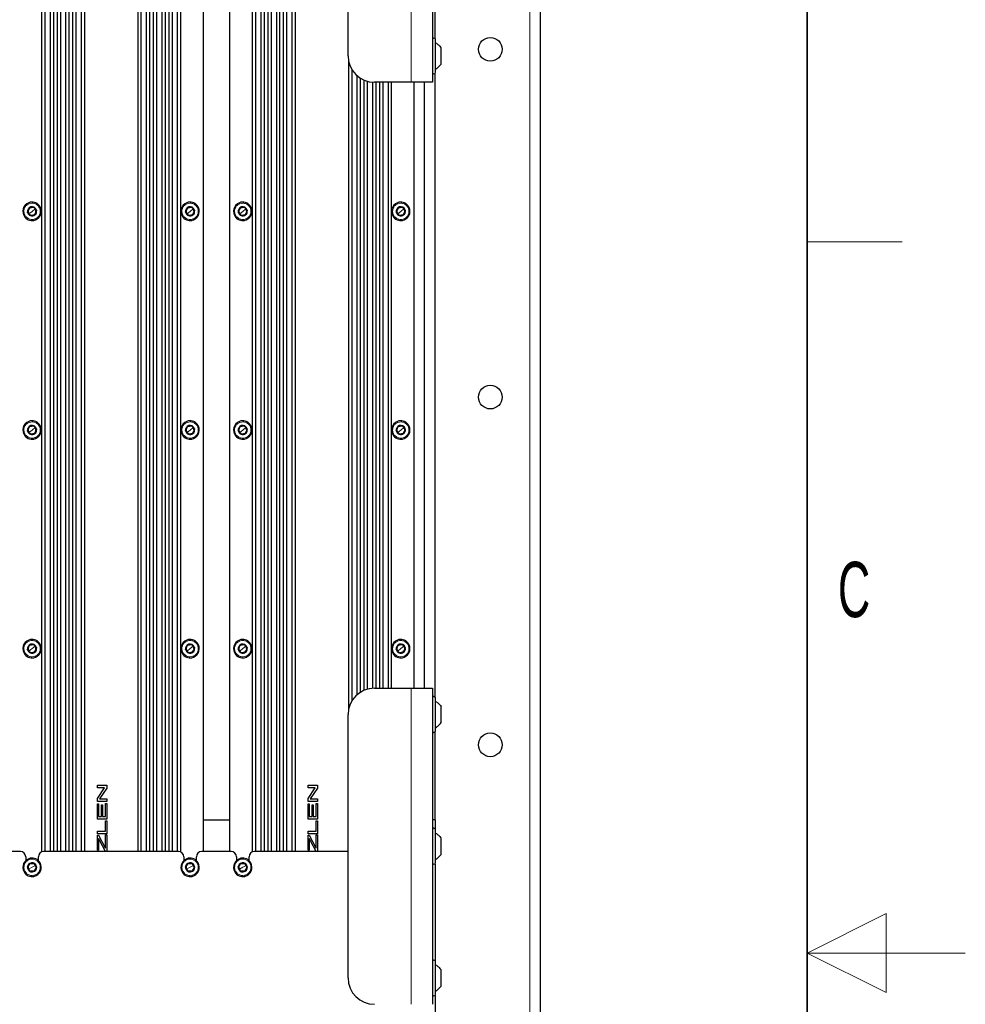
# Paper-space layout 'Blatt3' of a CAD drawing. Header units: millimetres. Extents: x 5 to 418, y 2 to 292.
# Tile 93 of 100: x 358 to 418, y 144 to 206. Entities that reach past the tile are written whole.
import ezdxf

# ---------------------------------------------------------------- set-up
doc = ezdxf.new("R2010")
doc.units = ezdxf.units.MM
doc.layers.add('SLD-0', color=7, linetype='Continuous')
doc.styles.add('SLDTEXTSTYLE0', font='TXT', dxfattribs={"width": 0.605})

psp = doc.layouts.new('Blatt3')

# ---------------------------------------------------------------- linework, layer by layer
at = {"color": 7, "linetype": 'Continuous', "lineweight": 18}
for p, q in [((390.4423, 92.1746), (390.4423, 251.3413)), ((382.9423, 222.3413), (382.9423, 202.3413)), ((358.7347, 194.7198), (358.7584, 194.6575)), ((359.137, 194.3314), (359.1681, 194.3565)), ((368.7347, 194.7198), (368.7584, 194.6575)), ((369.137, 194.3314), (369.1681, 194.3565)), ((372.068, 194.7198), (372.0918, 194.6575)), ((372.4703, 194.3314), (372.5015, 194.3565)), ((382.068, 194.7198), (382.0918, 194.6575)), ((382.4703, 194.3314), (382.5015, 194.3565)), ((358.7476, 194.0178), (358.7164, 193.9927)), ((358.9423, 194.1746), (358.7476, 194.0178)), ((358.9423, 194.1746), (359.137, 194.3314)), ((368.7476, 194.0178), (368.7164, 193.9927)), ((368.9423, 194.1746), (368.7476, 194.0178)), ((368.9423, 194.1746), (369.137, 194.3314)), ((372.0809, 194.0178), (372.0498, 193.9927)), ((372.2756, 194.1746), (372.0809, 194.0178)), ((372.2756, 194.1746), (372.4703, 194.3314)), ((382.0809, 194.0178), (382.0498, 193.9927)), ((382.2756, 194.1746), (382.0809, 194.0178)), ((382.2756, 194.1746), (382.4703, 194.3314)), ((359.1499, 193.6295), (359.1261, 193.6918)), ((369.1499, 193.6295), (369.1261, 193.6918)), ((372.4832, 193.6295), (372.4595, 193.6918)), ((382.4832, 193.6295), (382.4595, 193.6918)), ((358.7347, 180.8864), (358.7584, 180.8241)), ((368.7347, 180.8864), (368.7584, 180.8241)), ((372.068, 180.8864), (372.0918, 180.8241)), ((382.068, 180.8864), (382.0918, 180.8241)), ((358.7476, 180.1845), (358.7164, 180.1594)), ((358.9423, 180.3413), (358.7476, 180.1845)), ((358.9423, 180.3413), (359.137, 180.4981)), ((359.137, 180.4981), (359.1681, 180.5232)), ((368.7476, 180.1845), (368.7164, 180.1594)), ((368.9423, 180.3413), (368.7476, 180.1845)), ((368.9423, 180.3413), (369.137, 180.4981)), ((369.137, 180.4981), (369.1681, 180.5232)), ((372.0809, 180.1845), (372.0498, 180.1594)), ((372.2756, 180.3413), (372.0809, 180.1845)), ((372.2756, 180.3413), (372.4703, 180.4981)), ((372.4703, 180.4981), (372.5015, 180.5232)), ((382.0809, 180.1845), (382.0498, 180.1594)), ((382.2756, 180.3413), (382.0809, 180.1845)), ((382.2756, 180.3413), (382.4703, 180.4981)), ((382.4703, 180.4981), (382.5015, 180.5232)), ((359.1499, 179.7961), (359.1261, 179.8584)), ((369.1499, 179.7961), (369.1261, 179.8584)), ((372.4832, 179.7961), (372.4595, 179.8584)), ((382.4832, 179.7961), (382.4595, 179.8584)), ((358.7347, 167.0531), (358.7584, 166.9908)), ((368.7347, 167.0531), (368.7584, 166.9908)), ((372.068, 167.0531), (372.0918, 166.9908)), ((382.068, 167.0531), (382.0918, 166.9908)), ((358.7476, 166.3511), (358.7164, 166.326)), ((358.9423, 166.5079), (358.7476, 166.3511)), ((358.9423, 166.5079), (359.137, 166.6647)), ((359.137, 166.6647), (359.1681, 166.6898)), ((368.7476, 166.3511), (368.7164, 166.326)), ((368.9423, 166.5079), (368.7476, 166.3511)), ((368.9423, 166.5079), (369.137, 166.6647)), ((369.137, 166.6647), (369.1681, 166.6898)), ((372.0809, 166.3511), (372.0498, 166.326)), ((372.2756, 166.5079), (372.0809, 166.3511)), ((372.2756, 166.5079), (372.4703, 166.6647)), ((372.4703, 166.6647), (372.5015, 166.6898)), ((382.0809, 166.3511), (382.0498, 166.326)), ((382.2756, 166.5079), (382.0809, 166.3511)), ((382.2756, 166.5079), (382.4703, 166.6647)), ((382.4703, 166.6647), (382.5015, 166.6898)), ((359.1499, 165.9628), (359.1261, 166.0251)), ((369.1499, 165.9628), (369.1261, 166.0251)), ((372.4832, 165.9628), (372.4595, 166.0251)), ((382.4832, 165.9628), (382.4595, 166.0251)), ((382.9423, 164.0079), (382.9423, 144.0079)), ((358.8212, 153.2452), (358.8351, 153.18)), ((368.8212, 153.2452), (368.8351, 153.18)), ((372.1546, 153.2452), (372.1684, 153.18)), ((358.9423, 152.6746), (358.7257, 152.5497)), ((358.9423, 152.6746), (359.1588, 152.7995)), ((359.1588, 152.7995), (359.1935, 152.8195)), ((368.9423, 152.6746), (368.7257, 152.5497)), ((368.9423, 152.6746), (369.1588, 152.7995)), ((369.1588, 152.7995), (369.1935, 152.8195)), ((372.2756, 152.6746), (372.0591, 152.5497)), ((372.2756, 152.6746), (372.4922, 152.7995)), ((372.4922, 152.7995), (372.5268, 152.8195)), ((358.7257, 152.5497), (358.6911, 152.5297)), ((359.0633, 152.104), (359.0495, 152.1692)), ((368.7257, 152.5497), (368.6911, 152.5297)), ((369.0633, 152.104), (369.0495, 152.1692)), ((372.0591, 152.5497), (372.0244, 152.5297)), ((372.3967, 152.104), (372.3828, 152.1692))]:
    psp.add_line(p, q, dxfattribs=at)
at = {"color": 7, "linetype": 'Continuous', "lineweight": 25}
for p, q in [((391.109, 92.1746), (391.109, 251.3413)), ((359.5416, 240.4246), (359.5416, 153.6465)), ((359.7503, 239.9246), (359.7503, 153.6746)), ((360.0836, 239.9246), (360.0836, 153.6746)), ((360.2923, 240.4246), (360.2923, 153.6746)), ((360.5249, 240.4246), (360.5249, 153.6746)), ((360.7336, 239.9246), (360.7336, 153.6746)), ((361.0669, 239.9246), (361.0669, 153.6746)), ((361.2756, 240.4246), (361.2756, 153.6746)), ((361.5082, 240.4246), (361.5082, 153.6746)), ((361.7169, 239.9246), (361.7169, 153.6746)), ((362.0503, 239.9246), (362.0503, 153.6746)), ((362.259, 240.4246), (362.259, 153.6746)), ((365.6256, 240.4246), (365.6256, 153.6746)), ((365.8343, 239.9246), (365.8343, 153.6746)), ((366.1676, 239.9246), (366.1676, 153.6746)), ((366.3763, 240.4246), (366.3763, 153.6746)), ((366.609, 240.4246), (366.609, 153.6746)), ((366.8176, 239.9246), (366.8176, 153.6746)), ((367.151, 239.9246), (367.151, 153.6746)), ((367.3597, 240.4246), (367.3597, 153.6746)), ((367.5923, 240.4246), (367.5923, 153.6746)), ((367.801, 239.9246), (367.801, 153.6746)), ((368.1343, 239.9246), (368.1343, 153.6746)), ((368.343, 240.4246), (368.343, 153.6465)), ((369.7756, 240.4246), (369.7756, 153.6746)), ((371.4423, 240.4246), (371.4423, 153.6746)), ((372.8749, 240.4246), (372.8749, 153.6465)), ((373.0836, 239.9246), (373.0836, 153.6746)), ((373.4169, 239.9246), (373.4169, 153.6746)), ((373.6256, 240.4246), (373.6256, 153.6746)), ((373.8582, 240.4246), (373.8582, 153.6746)), ((374.0669, 239.9246), (374.0669, 153.6746)), ((374.4003, 239.9246), (374.4003, 153.6746)), ((374.609, 240.4246), (374.609, 153.6746)), ((374.8416, 240.4246), (374.8416, 153.6746)), ((375.0503, 239.9246), (375.0503, 153.6746)), ((375.3836, 239.9246), (375.3836, 153.6746)), ((375.5923, 240.4246), (375.5923, 153.6746)), ((384.2756, 222.3413), (384.2756, 202.3413)), ((378.9423, 204.0079), (378.9423, 220.6746)), ((384.4423, 205.1158), (384.4423, 211.2334)), ((384.4756, 202.9746), (384.4756, 205.0413)), ((384.8256, 203.4946), (384.8256, 204.5213)), ((378.959, 203.7728), (378.959, 162.5764)), ((379.1676, 203.171), (379.1676, 163.1782)), ((379.501, 202.7629), (379.501, 163.5863)), ((379.7097, 202.6047), (379.7097, 163.7445)), ((379.9423, 202.4804), (379.9423, 163.8688)), ((384.4423, 163.4491), (384.4423, 202.9001)), ((380.151, 202.4054), (380.151, 163.9438)), ((380.4843, 202.3459), (380.4843, 164.0033)), ((382.9423, 202.3413), (380.609, 202.3413)), ((380.693, 202.3413), (380.693, 164.0079)), ((380.9256, 202.3413), (380.9256, 164.0079)), ((381.1343, 202.3413), (381.1343, 164.0079)), ((381.4676, 202.3413), (381.4676, 164.0079)), ((381.6763, 202.3413), (381.6763, 164.0079)), ((384.2756, 202.3413), (382.9423, 202.3413)), ((383.109, 202.3413), (383.109, 164.0079)), ((383.7756, 164.0079), (383.7756, 202.3413)), ((359.0465, 194.4438), (359.137, 194.3314)), ((369.0465, 194.4438), (369.137, 194.3314)), ((372.3798, 194.4438), (372.4703, 194.3314)), ((382.3798, 194.4438), (382.4703, 194.3314)), ((358.7476, 194.0178), (358.657, 194.1302)), ((358.8381, 193.9054), (358.7476, 194.0178)), ((359.137, 194.3314), (359.2275, 194.219)), ((368.7476, 194.0178), (368.657, 194.1302)), ((368.8381, 193.9054), (368.7476, 194.0178)), ((369.137, 194.3314), (369.2275, 194.219)), ((372.0809, 194.0178), (371.9904, 194.1302)), ((372.1714, 193.9054), (372.0809, 194.0178)), ((372.4703, 194.3314), (372.5609, 194.219)), ((382.0809, 194.0178), (381.9904, 194.1302)), ((382.1714, 193.9054), (382.0809, 194.0178)), ((382.4703, 194.3314), (382.5609, 194.219)), ((358.7476, 180.1845), (358.657, 180.2969)), ((358.8381, 180.0721), (358.7476, 180.1845)), ((359.0465, 180.6105), (359.137, 180.4981)), ((359.137, 180.4981), (359.2275, 180.3857)), ((368.7476, 180.1845), (368.657, 180.2969)), ((368.8381, 180.0721), (368.7476, 180.1845)), ((369.0465, 180.6105), (369.137, 180.4981)), ((369.137, 180.4981), (369.2275, 180.3857)), ((372.0809, 180.1845), (371.9904, 180.2969)), ((372.1714, 180.0721), (372.0809, 180.1845)), ((372.3798, 180.6105), (372.4703, 180.4981)), ((372.4703, 180.4981), (372.5609, 180.3857)), ((382.0809, 180.1845), (381.9904, 180.2969)), ((382.1714, 180.0721), (382.0809, 180.1845)), ((382.3798, 180.6105), (382.4703, 180.4981)), ((382.4703, 180.4981), (382.5609, 180.3857)), ((358.7476, 166.3511), (358.657, 166.4635)), ((358.8381, 166.2387), (358.7476, 166.3511)), ((359.0465, 166.7772), (359.137, 166.6647)), ((359.137, 166.6647), (359.2275, 166.5523)), ((368.7476, 166.3511), (368.657, 166.4635)), ((368.8381, 166.2387), (368.7476, 166.3511)), ((369.0465, 166.7772), (369.137, 166.6647)), ((369.137, 166.6647), (369.2275, 166.5523)), ((372.0809, 166.3511), (371.9904, 166.4635)), ((372.1714, 166.2387), (372.0809, 166.3511)), ((372.3798, 166.7772), (372.4703, 166.6647)), ((372.4703, 166.6647), (372.5609, 166.5523)), ((382.0809, 166.3511), (381.9904, 166.4635)), ((382.1714, 166.2387), (382.0809, 166.3511)), ((382.3798, 166.7772), (382.4703, 166.6647)), ((382.4703, 166.6647), (382.5609, 166.5523)), ((380.609, 164.0079), (382.9423, 164.0079)), ((382.9423, 164.0079), (384.2756, 164.0079)), ((384.2756, 164.0079), (384.2756, 144.0079)), ((384.4756, 161.3079), (384.4756, 163.3746)), ((384.8256, 161.8279), (384.8256, 162.8546)), ((378.9423, 145.6746), (378.9423, 162.3413)), ((384.4423, 155.6746), (384.4423, 161.2334)), ((363.08, 157.8822), (363.6634, 157.8822)), ((363.08, 157.7028), (363.08, 157.8822)), ((363.5266, 157.7028), (363.08, 157.7028)), ((363.08, 157.0262), (363.5266, 157.7028)), ((363.6634, 157.6913), (363.2167, 157.0147)), ((363.6634, 157.8822), (363.6634, 157.6913)), ((376.4134, 157.8822), (376.9967, 157.8822)), ((376.4134, 157.7028), (376.4134, 157.8822)), ((376.86, 157.7028), (376.4134, 157.7028)), ((376.4134, 157.0262), (376.86, 157.7028)), ((376.9967, 157.6913), (376.5501, 157.0147)), ((376.9967, 157.8822), (376.9967, 157.6913)), ((363.08, 156.8352), (363.08, 157.0262)), ((363.2167, 157.0147), (363.6634, 157.0147)), ((363.6634, 157.0147), (363.6634, 156.8352)), ((376.4134, 156.8352), (376.4134, 157.0262)), ((376.5501, 157.0147), (376.9967, 157.0147)), ((376.9967, 157.0147), (376.9967, 156.8352)), ((363.6634, 156.8352), (363.08, 156.8352)), ((363.08, 156.6827), (363.1473, 156.6827)), ((363.08, 155.7179), (363.08, 156.6827)), ((363.1473, 156.6827), (363.1473, 155.8974)), ((363.3268, 156.6303), (363.3941, 156.6303)), ((363.3268, 155.8974), (363.3268, 156.6303)), ((363.3941, 156.6303), (363.3941, 155.8974)), ((363.5961, 155.8974), (363.5961, 156.7126)), ((363.5961, 156.7126), (363.6634, 156.7126)), ((363.6634, 156.7126), (363.6634, 155.7179)), ((376.9967, 156.8352), (376.4134, 156.8352)), ((376.4134, 156.6827), (376.4807, 156.6827)), ((376.4134, 155.7179), (376.4134, 156.6827)), ((376.4807, 156.6827), (376.4807, 155.8974)), ((376.6602, 156.6303), (376.7275, 156.6303)), ((376.6602, 155.8974), (376.6602, 156.6303)), ((376.7275, 156.6303), (376.7275, 155.8974)), ((376.9294, 155.8974), (376.9294, 156.7126)), ((376.9294, 156.7126), (376.9967, 156.7126)), ((376.9967, 156.7126), (376.9967, 155.7179)), ((363.1473, 155.8974), (363.3268, 155.8974)), ((363.3941, 155.8974), (363.5961, 155.8974)), ((376.4807, 155.8974), (376.6602, 155.8974)), ((376.7275, 155.8974), (376.9294, 155.8974)), ((363.6634, 155.7179), (363.08, 155.7179)), ((363.5961, 154.9671), (363.5961, 155.6252)), ((363.5961, 155.6252), (363.6634, 155.6252)), ((363.6634, 155.6252), (363.6634, 154.7876)), ((369.7756, 155.6746), (371.4423, 155.6746)), ((376.9967, 155.7179), (376.4134, 155.7179)), ((376.9294, 154.9671), (376.9294, 155.6252)), ((376.9294, 155.6252), (376.9967, 155.6252)), ((376.9967, 155.6252), (376.9967, 154.7876)), ((384.4423, 155.6746), (384.2756, 155.6746)), ((384.4423, 155.6746), (384.4423, 155.1158)), ((363.08, 154.9671), (363.5961, 154.9671)), ((363.08, 154.7876), (363.08, 154.9671)), ((363.6634, 154.7876), (363.08, 154.7876)), ((363.08, 154.7023), (363.1473, 154.7023)), ((363.08, 153.76), (363.08, 154.7023)), ((363.1473, 154.7023), (363.5516, 153.9598)), ((363.1473, 154.497), (363.1473, 153.76)), ((363.5961, 153.8782), (363.5961, 154.7322)), ((363.5961, 154.7322), (363.6634, 154.7322)), ((363.6634, 154.7322), (363.6634, 153.6778)), ((376.4134, 154.9671), (376.9294, 154.9671)), ((376.4134, 154.7876), (376.4134, 154.9671)), ((376.9967, 154.7876), (376.4134, 154.7876)), ((376.4134, 154.7023), (376.4807, 154.7023)), ((376.4134, 153.76), (376.4134, 154.7023)), ((376.4807, 154.7023), (376.885, 153.9598)), ((376.4807, 154.497), (376.4807, 153.76)), ((376.9294, 153.8782), (376.9294, 154.7322)), ((376.9294, 154.7322), (376.9967, 154.7322)), ((376.9967, 154.7322), (376.9967, 153.6778)), ((384.4756, 152.9746), (384.4756, 155.0413)), ((384.8256, 153.4946), (384.8256, 154.5213)), ((363.5932, 153.6778), (363.2217, 154.3604)), ((363.5516, 153.9598), (363.5961, 153.8782)), ((376.9266, 153.6778), (376.555, 154.3604)), ((376.885, 153.9598), (376.9294, 153.8782)), ((358.209, 153.6746), (356.3423, 153.6746)), ((358.5423, 153.3413), (358.5423, 153.0992)), ((359.3423, 153.0992), (359.3423, 153.3413)), ((368.209, 153.6746), (359.6756, 153.6746)), ((363.1473, 153.76), (363.08, 153.76)), ((363.6634, 153.6778), (363.5932, 153.6778)), ((368.5423, 153.3413), (368.5423, 153.0992)), ((369.3423, 153.0992), (369.3423, 153.3413)), ((371.5423, 153.6746), (369.6756, 153.6746)), ((371.8756, 153.3413), (371.8756, 153.0992)), ((372.6756, 153.0992), (372.6756, 153.3413)), ((378.9423, 153.6746), (373.009, 153.6746)), ((376.4807, 153.76), (376.4134, 153.76)), ((376.9967, 153.6778), (376.9266, 153.6778)), ((358.7257, 152.5497), (358.6536, 152.6747)), ((359.0867, 152.9245), (359.1588, 152.7995)), ((359.1588, 152.7995), (359.231, 152.6745)), ((368.7257, 152.5497), (368.6536, 152.6747)), ((369.0867, 152.9245), (369.1588, 152.7995)), ((369.1588, 152.7995), (369.231, 152.6745)), ((372.0591, 152.5497), (371.9869, 152.6747)), ((372.4201, 152.9245), (372.4922, 152.7995)), ((372.4922, 152.7995), (372.5643, 152.6745)), ((384.4423, 152.9001), (384.4423, 146.7825)), ((358.7978, 152.4247), (358.7257, 152.5497)), ((368.7978, 152.4247), (368.7257, 152.5497)), ((372.1312, 152.4247), (372.0591, 152.5497)), ((384.4756, 144.6413), (384.4756, 146.7079)), ((384.8256, 145.1613), (384.8256, 146.1879)), ((384.4423, 144.5667), (384.4423, 141.6746))]:
    psp.add_line(p, q, dxfattribs=at)
at = {"color": 7, "linetype": 'Continuous', "lineweight": 25, "flags": 128}
for points in [[(363.2217, 154.3604), (363.18, 154.4369), (363.1473, 154.497)], [(376.555, 154.3604), (376.5134, 154.4369), (376.4807, 154.497)]]:
    psp.add_lwpolyline(points, dxfattribs=at)
at = {"color": 7, "linetype": 'Continuous', "lineweight": 25}
for centre in [(387.9423, 204.4246), (387.9423, 182.4246), (387.9423, 160.4246)]:
    psp.add_circle(centre, 0.75, dxfattribs=at)
for centre, radius, start, end in [((384.3756, 205.0413), 0.1, 0, 180), ((380.609, 204.0079), 1.6667, 180, 270), ((384.3756, 202.9746), 0.1, 180, 0), ((358.9423, 194.1746), 0.5833, 110.845122, 218.845122), ((358.9423, 194.1746), 0.29, 38.845122, 218.845122), ((358.9423, 194.1746), 0.25, 98.845121, 158.845122), ((358.9423, 194.1746), 0.29, 218.845122, 38.845122), ((358.9423, 194.1746), 0.5833, 38.845122, 110.845122), ((358.9423, 194.1746), 0.25, 38.845122, 98.845121), ((358.9423, 194.1746), 0.5833, 290.845122, 38.845122), ((368.9423, 194.1746), 0.5833, 110.845122, 218.845122), ((368.9423, 194.1746), 0.29, 38.845122, 218.845122), ((368.9423, 194.1746), 0.25, 98.845121, 158.845122), ((368.9423, 194.1746), 0.29, 218.845122, 38.845122), ((368.9423, 194.1746), 0.5833, 38.845122, 110.845122), ((368.9423, 194.1746), 0.25, 38.845122, 98.845121), ((368.9423, 194.1746), 0.5833, 290.845122, 38.845122), ((372.2756, 194.1746), 0.5833, 110.845122, 218.845122), ((372.2756, 194.1746), 0.29, 38.845122, 218.845122), ((372.2756, 194.1746), 0.25, 98.845121, 158.845122), ((372.2756, 194.1746), 0.29, 218.845122, 38.845122), ((372.2756, 194.1746), 0.5833, 38.845122, 110.845122), ((372.2756, 194.1746), 0.25, 38.845122, 98.845121), ((372.2756, 194.1746), 0.5833, 290.845122, 38.845122), ((382.2756, 194.1746), 0.5833, 110.845122, 218.845122), ((382.2756, 194.1746), 0.29, 38.845122, 218.845122), ((382.2756, 194.1746), 0.25, 98.845121, 158.845122), ((382.2756, 194.1746), 0.29, 218.845122, 38.845122), ((382.2756, 194.1746), 0.5833, 38.845122, 110.845122), ((382.2756, 194.1746), 0.25, 38.845122, 98.845121), ((382.2756, 194.1746), 0.5833, 290.845122, 38.845122), ((358.9423, 194.1746), 0.5833, 218.845122, 290.845122), ((358.9423, 194.1746), 0.25, 158.845122, 218.845122), ((358.9423, 194.1746), 0.25, 218.845122, 278.845121), ((358.9423, 194.1746), 0.25, 278.845121, 338.845122), ((358.9423, 194.1746), 0.25, 338.845122, 38.845122), ((368.9423, 194.1746), 0.5833, 218.845122, 290.845122), ((368.9423, 194.1746), 0.25, 158.845122, 218.845122), ((368.9423, 194.1746), 0.25, 218.845122, 278.845121), ((368.9423, 194.1746), 0.25, 278.845121, 338.845122), ((368.9423, 194.1746), 0.25, 338.845122, 38.845122), ((372.2756, 194.1746), 0.5833, 218.845122, 290.845122), ((372.2756, 194.1746), 0.25, 158.845122, 218.845122), ((372.2756, 194.1746), 0.25, 218.845122, 278.845121), ((372.2756, 194.1746), 0.25, 278.845121, 338.845122), ((372.2756, 194.1746), 0.25, 338.845122, 38.845122), ((382.2756, 194.1746), 0.5833, 218.845122, 290.845122), ((382.2756, 194.1746), 0.25, 158.845122, 218.845122), ((382.2756, 194.1746), 0.25, 218.845122, 278.845121), ((382.2756, 194.1746), 0.25, 278.845121, 338.845122), ((382.2756, 194.1746), 0.25, 338.845122, 38.845122), ((358.9423, 180.3413), 0.5833, 110.845122, 218.845122), ((358.9423, 180.3413), 0.5833, 38.845122, 110.845122), ((358.9423, 180.3413), 0.5833, 290.845122, 38.845122), ((368.9423, 180.3413), 0.5833, 110.845122, 218.845122), ((368.9423, 180.3413), 0.5833, 38.845122, 110.845122), ((368.9423, 180.3413), 0.5833, 290.845122, 38.845122), ((372.2756, 180.3413), 0.5833, 110.845122, 218.845122), ((372.2756, 180.3413), 0.5833, 38.845122, 110.845122), ((372.2756, 180.3413), 0.5833, 290.845122, 38.845122), ((382.2756, 180.3413), 0.5833, 110.845122, 218.845122), ((382.2756, 180.3413), 0.5833, 38.845122, 110.845122), ((382.2756, 180.3413), 0.5833, 290.845122, 38.845122), ((358.9423, 180.3413), 0.29, 38.845122, 218.845122), ((358.9423, 180.3413), 0.25, 158.845122, 218.845122), ((358.9423, 180.3413), 0.25, 98.845121, 158.845122), ((358.9423, 180.3413), 0.29, 218.845122, 38.845122), ((358.9423, 180.3413), 0.25, 218.845122, 278.845121), ((358.9423, 180.3413), 0.25, 38.845122, 98.845121), ((358.9423, 180.3413), 0.25, 278.845121, 338.845122), ((358.9423, 180.3413), 0.25, 338.845122, 38.845122), ((368.9423, 180.3413), 0.29, 38.845122, 218.845122), ((368.9423, 180.3413), 0.25, 158.845122, 218.845122), ((368.9423, 180.3413), 0.25, 98.845121, 158.845122), ((368.9423, 180.3413), 0.29, 218.845122, 38.845122), ((368.9423, 180.3413), 0.25, 218.845122, 278.845121), ((368.9423, 180.3413), 0.25, 38.845122, 98.845121), ((368.9423, 180.3413), 0.25, 278.845121, 338.845122), ((368.9423, 180.3413), 0.25, 338.845122, 38.845122), ((372.2756, 180.3413), 0.29, 38.845122, 218.845122), ((372.2756, 180.3413), 0.25, 158.845122, 218.845122), ((372.2756, 180.3413), 0.25, 98.845121, 158.845122), ((372.2756, 180.3413), 0.29, 218.845122, 38.845122), ((372.2756, 180.3413), 0.25, 218.845122, 278.845121), ((372.2756, 180.3413), 0.25, 38.845122, 98.845121), ((372.2756, 180.3413), 0.25, 278.845121, 338.845122), ((372.2756, 180.3413), 0.25, 338.845122, 38.845122), ((382.2756, 180.3413), 0.29, 38.845122, 218.845122), ((382.2756, 180.3413), 0.25, 158.845122, 218.845122), ((382.2756, 180.3413), 0.25, 98.845121, 158.845122), ((382.2756, 180.3413), 0.29, 218.845122, 38.845122), ((382.2756, 180.3413), 0.25, 218.845122, 278.845121), ((382.2756, 180.3413), 0.25, 38.845122, 98.845121), ((382.2756, 180.3413), 0.25, 278.845121, 338.845122), ((382.2756, 180.3413), 0.25, 338.845122, 38.845122), ((358.9423, 180.3413), 0.5833, 218.845122, 290.845122), ((368.9423, 180.3413), 0.5833, 218.845122, 290.845122), ((372.2756, 180.3413), 0.5833, 218.845122, 290.845122), ((382.2756, 180.3413), 0.5833, 218.845122, 290.845122), ((358.9423, 166.5079), 0.5833, 110.845122, 218.845122), ((358.9423, 166.5079), 0.5833, 38.845122, 110.845122), ((368.9423, 166.5079), 0.5833, 110.845122, 218.845122), ((368.9423, 166.5079), 0.5833, 38.845122, 110.845122), ((372.2756, 166.5079), 0.5833, 110.845122, 218.845122), ((372.2756, 166.5079), 0.5833, 38.845122, 110.845122), ((382.2756, 166.5079), 0.5833, 110.845122, 218.845122), ((382.2756, 166.5079), 0.5833, 38.845122, 110.845122), ((358.9423, 166.5079), 0.29, 38.845122, 218.845122), ((358.9423, 166.5079), 0.25, 158.845122, 218.845122), ((358.9423, 166.5079), 0.25, 98.845121, 158.845122), ((358.9423, 166.5079), 0.29, 218.845122, 38.845122), ((358.9423, 166.5079), 0.25, 218.845122, 278.845121), ((358.9423, 166.5079), 0.25, 38.845122, 98.845121), ((358.9423, 166.5079), 0.25, 278.845121, 338.845122), ((358.9423, 166.5079), 0.25, 338.845122, 38.845122), ((358.9423, 166.5079), 0.5833, 290.845122, 38.845122), ((368.9423, 166.5079), 0.29, 38.845122, 218.845122), ((368.9423, 166.5079), 0.25, 158.845122, 218.845122), ((368.9423, 166.5079), 0.25, 98.845121, 158.845122), ((368.9423, 166.5079), 0.29, 218.845122, 38.845122), ((368.9423, 166.5079), 0.25, 218.845122, 278.845121), ((368.9423, 166.5079), 0.25, 38.845122, 98.845121), ((368.9423, 166.5079), 0.25, 278.845121, 338.845122), ((368.9423, 166.5079), 0.25, 338.845122, 38.845122), ((368.9423, 166.5079), 0.5833, 290.845122, 38.845122), ((372.2756, 166.5079), 0.29, 38.845122, 218.845122), ((372.2756, 166.5079), 0.25, 158.845122, 218.845122), ((372.2756, 166.5079), 0.25, 98.845121, 158.845122), ((372.2756, 166.5079), 0.29, 218.845122, 38.845122), ((372.2756, 166.5079), 0.25, 218.845122, 278.845121), ((372.2756, 166.5079), 0.25, 38.845122, 98.845121), ((372.2756, 166.5079), 0.25, 278.845121, 338.845122), ((372.2756, 166.5079), 0.25, 338.845122, 38.845122), ((372.2756, 166.5079), 0.5833, 290.845122, 38.845122), ((382.2756, 166.5079), 0.29, 38.845122, 218.845122), ((382.2756, 166.5079), 0.25, 158.845122, 218.845122), ((382.2756, 166.5079), 0.25, 98.845121, 158.845122), ((382.2756, 166.5079), 0.29, 218.845122, 38.845122), ((382.2756, 166.5079), 0.25, 218.845122, 278.845121), ((382.2756, 166.5079), 0.25, 38.845122, 98.845121), ((382.2756, 166.5079), 0.25, 278.845121, 338.845122), ((382.2756, 166.5079), 0.25, 338.845122, 38.845122), ((382.2756, 166.5079), 0.5833, 290.845122, 38.845122), ((358.9423, 166.5079), 0.5833, 218.845122, 290.845122), ((368.9423, 166.5079), 0.5833, 218.845122, 290.845122), ((372.2756, 166.5079), 0.5833, 218.845122, 290.845122), ((382.2756, 166.5079), 0.5833, 218.845122, 290.845122), ((380.609, 162.3413), 1.6667, 90, 180), ((384.3756, 163.3746), 0.1, 0, 180), ((384.3756, 161.3079), 0.1, 180, 0), ((384.3756, 155.0413), 0.1, 0, 180), ((358.209, 153.3413), 0.3333, 0, 90), ((358.9423, 152.6746), 0.5833, 101.975919, 209.975919), ((358.9423, 152.6746), 0.5833, 29.975919, 101.975919), ((359.6756, 153.3413), 0.3333, 90, 180), ((368.209, 153.3413), 0.3333, 0, 90), ((368.9423, 152.6746), 0.5833, 101.975919, 209.975919), ((368.9423, 152.6746), 0.5833, 29.975919, 101.975919), ((369.6756, 153.3413), 0.3333, 90, 180), ((371.5423, 153.3413), 0.3333, 0, 90), ((372.2756, 152.6746), 0.5833, 101.975919, 209.975919), ((372.2756, 152.6746), 0.5833, 29.975919, 101.975919), ((373.009, 153.3413), 0.3333, 90, 180), ((358.9423, 152.6746), 0.29, 29.975919, 209.975919), ((358.9423, 152.6746), 0.29, 209.975919, 29.975919), ((358.9423, 152.6746), 0.25, 149.975919, 209.975919), ((358.9423, 152.6746), 0.25, 89.975918, 149.975919), ((358.9423, 152.6746), 0.25, 29.975919, 89.975918), ((358.9423, 152.6746), 0.5833, 281.975919, 29.975919), ((358.9423, 152.6746), 0.25, 329.975919, 29.975919), ((368.9423, 152.6746), 0.29, 29.975919, 209.975919), ((368.9423, 152.6746), 0.29, 209.975919, 29.975919), ((368.9423, 152.6746), 0.25, 149.975919, 209.975919), ((368.9423, 152.6746), 0.25, 89.975918, 149.975919), ((368.9423, 152.6746), 0.25, 29.975919, 89.975918), ((368.9423, 152.6746), 0.5833, 281.975919, 29.975919), ((368.9423, 152.6746), 0.25, 329.975919, 29.975919), ((372.2756, 152.6746), 0.29, 29.975919, 209.975919), ((372.2756, 152.6746), 0.29, 209.975919, 29.975919), ((372.2756, 152.6746), 0.25, 149.975919, 209.975919), ((372.2756, 152.6746), 0.25, 89.975918, 149.975919), ((372.2756, 152.6746), 0.25, 29.975919, 89.975918), ((372.2756, 152.6746), 0.5833, 281.975919, 29.975919), ((372.2756, 152.6746), 0.25, 329.975919, 29.975919), ((384.3756, 152.9746), 0.1, 180, 0), ((358.9423, 152.6746), 0.5833, 209.975919, 281.975919), ((358.9423, 152.6746), 0.25, 209.975919, 269.975918), ((358.9423, 152.6746), 0.25, 269.975918, 329.975919), ((368.9423, 152.6746), 0.5833, 209.975919, 281.975919), ((368.9423, 152.6746), 0.25, 209.975919, 269.975918), ((368.9423, 152.6746), 0.25, 269.975918, 329.975919), ((372.2756, 152.6746), 0.5833, 209.975919, 281.975919), ((372.2756, 152.6746), 0.25, 209.975919, 269.975918), ((372.2756, 152.6746), 0.25, 269.975918, 329.975919), ((384.3756, 146.7079), 0.1, 0, 180), ((380.609, 145.6746), 1.6667, 180, 270), ((384.3756, 144.6413), 0.1, 180, 0)]:
    psp.add_arc(centre, radius, start, end, dxfattribs=at)
for points in [[(384.4756, 204.8413), (384.5433, 204.7982), (384.6788, 204.7121), (384.7767, 204.5849), (384.8256, 204.5213)], [(384.4756, 203.1746), (384.5433, 203.2177), (384.6788, 203.3038), (384.7767, 203.431), (384.8256, 203.4946)], [(384.4756, 163.1746), (384.5433, 163.1315), (384.6788, 163.0454), (384.7767, 162.9182), (384.8256, 162.8546)], [(384.4756, 161.5079), (384.5433, 161.551), (384.6788, 161.6372), (384.7767, 161.7643), (384.8256, 161.8279)], [(384.4756, 154.8413), (384.5433, 154.7982), (384.6788, 154.7121), (384.7767, 154.5849), (384.8256, 154.5213)], [(384.4756, 153.1746), (384.5433, 153.2177), (384.6788, 153.3038), (384.7767, 153.431), (384.8256, 153.4946)], [(384.4756, 146.5079), (384.5433, 146.4649), (384.6788, 146.3787), (384.7767, 146.2515), (384.8256, 146.1879)], [(384.4756, 144.8413), (384.5433, 144.8843), (384.6788, 144.9705), (384.7767, 145.0977), (384.8256, 145.1613)]]:
    psp.add_open_spline(points, degree=3, dxfattribs=at)
at = {"color": 7, "linetype": 'Continuous', "lineweight": 18}
for points in [[(359.1261, 193.6918), (359.0602, 193.675), (358.9283, 193.6413), (358.725, 193.6918), (358.5569, 193.8105), (358.4469, 193.986), (358.4123, 194.1901), (358.4589, 194.3906), (358.5771, 194.5635), (358.698, 194.6261), (358.7584, 194.6575)], [(358.7584, 194.6575), (358.8244, 194.6743), (358.9563, 194.7079), (359.1596, 194.6574), (359.3277, 194.5387), (359.4377, 194.3632), (359.4723, 194.1591), (359.4256, 193.9586), (359.3074, 193.7857), (359.1866, 193.7231), (359.1261, 193.6918)], [(369.1261, 193.6918), (369.0602, 193.675), (368.9283, 193.6413), (368.725, 193.6918), (368.5569, 193.8105), (368.4469, 193.986), (368.4123, 194.1901), (368.4589, 194.3906), (368.5771, 194.5635), (368.698, 194.6261), (368.7584, 194.6575)], [(368.7584, 194.6575), (368.8244, 194.6743), (368.9563, 194.7079), (369.1596, 194.6574), (369.3277, 194.5387), (369.4377, 194.3632), (369.4723, 194.1591), (369.4256, 193.9586), (369.3074, 193.7857), (369.1866, 193.7231), (369.1261, 193.6918)], [(372.4595, 193.6918), (372.3935, 193.675), (372.2616, 193.6413), (372.0583, 193.6918), (371.8902, 193.8105), (371.7802, 193.986), (371.7456, 194.1901), (371.7923, 194.3906), (371.9105, 194.5635), (372.0313, 194.6261), (372.0918, 194.6575)], [(372.0918, 194.6575), (372.1577, 194.6743), (372.2896, 194.7079), (372.4929, 194.6574), (372.6611, 194.5387), (372.771, 194.3632), (372.8056, 194.1591), (372.759, 193.9586), (372.6408, 193.7857), (372.5199, 193.7231), (372.4595, 193.6918)], [(382.4595, 193.6918), (382.3935, 193.675), (382.2616, 193.6413), (382.0583, 193.6918), (381.8902, 193.8105), (381.7802, 193.986), (381.7456, 194.1901), (381.7923, 194.3906), (381.9105, 194.5635), (382.0313, 194.6261), (382.0918, 194.6575)], [(382.0918, 194.6575), (382.1577, 194.6743), (382.2896, 194.7079), (382.4929, 194.6574), (382.6611, 194.5387), (382.771, 194.3632), (382.8056, 194.1591), (382.759, 193.9586), (382.6408, 193.7857), (382.5199, 193.7231), (382.4595, 193.6918)], [(359.1261, 179.8584), (359.0602, 179.8416), (358.9283, 179.808), (358.725, 179.8585), (358.5569, 179.9772), (358.4469, 180.1526), (358.4123, 180.3568), (358.4589, 180.5573), (358.5771, 180.7302), (358.698, 180.7928), (358.7584, 180.8241)], [(358.7584, 180.8241), (358.8244, 180.8409), (358.9563, 180.8745), (359.1596, 180.8241), (359.3277, 180.7054), (359.4377, 180.5299), (359.4723, 180.3257), (359.4256, 180.1252), (359.3074, 179.9524), (359.1866, 179.8897), (359.1261, 179.8584)], [(369.1261, 179.8584), (369.0602, 179.8416), (368.9283, 179.808), (368.725, 179.8585), (368.5569, 179.9772), (368.4469, 180.1526), (368.4123, 180.3568), (368.4589, 180.5573), (368.5771, 180.7302), (368.698, 180.7928), (368.7584, 180.8241)], [(368.7584, 180.8241), (368.8244, 180.8409), (368.9563, 180.8745), (369.1596, 180.8241), (369.3277, 180.7054), (369.4377, 180.5299), (369.4723, 180.3257), (369.4256, 180.1252), (369.3074, 179.9524), (369.1866, 179.8897), (369.1261, 179.8584)], [(372.4595, 179.8584), (372.3935, 179.8416), (372.2616, 179.808), (372.0583, 179.8585), (371.8902, 179.9772), (371.7802, 180.1526), (371.7456, 180.3568), (371.7923, 180.5573), (371.9105, 180.7302), (372.0313, 180.7928), (372.0918, 180.8241)], [(372.0918, 180.8241), (372.1577, 180.8409), (372.2896, 180.8745), (372.4929, 180.8241), (372.6611, 180.7054), (372.771, 180.5299), (372.8056, 180.3257), (372.759, 180.1252), (372.6408, 179.9524), (372.5199, 179.8897), (372.4595, 179.8584)], [(382.4595, 179.8584), (382.3935, 179.8416), (382.2616, 179.808), (382.0583, 179.8585), (381.8902, 179.9772), (381.7802, 180.1526), (381.7456, 180.3568), (381.7923, 180.5573), (381.9105, 180.7302), (382.0313, 180.7928), (382.0918, 180.8241)], [(382.0918, 180.8241), (382.1577, 180.8409), (382.2896, 180.8745), (382.4929, 180.8241), (382.6611, 180.7054), (382.771, 180.5299), (382.8056, 180.3257), (382.759, 180.1252), (382.6408, 179.9524), (382.5199, 179.8897), (382.4595, 179.8584)], [(359.1261, 166.0251), (359.0602, 166.0083), (358.9283, 165.9747), (358.725, 166.0251), (358.5569, 166.1439), (358.4469, 166.3193), (358.4123, 166.5235), (358.4589, 166.724), (358.5771, 166.8968), (358.698, 166.9595), (358.7584, 166.9908)], [(358.7584, 166.9908), (358.8244, 167.0076), (358.9563, 167.0412), (359.1596, 166.9907), (359.3277, 166.872), (359.4377, 166.6966), (359.4723, 166.4924), (359.4256, 166.2919), (359.3074, 166.1191), (359.1866, 166.0564), (359.1261, 166.0251)], [(369.1261, 166.0251), (369.0602, 166.0083), (368.9283, 165.9747), (368.725, 166.0251), (368.5569, 166.1439), (368.4469, 166.3193), (368.4123, 166.5235), (368.4589, 166.724), (368.5771, 166.8968), (368.698, 166.9595), (368.7584, 166.9908)], [(368.7584, 166.9908), (368.8244, 167.0076), (368.9563, 167.0412), (369.1596, 166.9907), (369.3277, 166.872), (369.4377, 166.6966), (369.4723, 166.4924), (369.4256, 166.2919), (369.3074, 166.1191), (369.1866, 166.0564), (369.1261, 166.0251)], [(372.4595, 166.0251), (372.3935, 166.0083), (372.2616, 165.9747), (372.0583, 166.0251), (371.8902, 166.1439), (371.7802, 166.3193), (371.7456, 166.5235), (371.7923, 166.724), (371.9105, 166.8968), (372.0313, 166.9595), (372.0918, 166.9908)], [(372.0918, 166.9908), (372.1577, 167.0076), (372.2896, 167.0412), (372.4929, 166.9907), (372.6611, 166.872), (372.771, 166.6966), (372.8056, 166.4924), (372.759, 166.2919), (372.6408, 166.1191), (372.5199, 166.0564), (372.4595, 166.0251)], [(382.4595, 166.0251), (382.3935, 166.0083), (382.2616, 165.9747), (382.0583, 166.0251), (381.8902, 166.1439), (381.7802, 166.3193), (381.7456, 166.5235), (381.7923, 166.724), (381.9105, 166.8968), (382.0313, 166.9595), (382.0918, 166.9908)], [(382.0918, 166.9908), (382.1577, 167.0076), (382.2896, 167.0412), (382.4929, 166.9907), (382.6611, 166.872), (382.771, 166.6966), (382.8056, 166.4924), (382.759, 166.2919), (382.6408, 166.1191), (382.5199, 166.0564), (382.4595, 166.0251)], [(359.0495, 152.1692), (358.9817, 152.1628), (358.8462, 152.1499), (358.6532, 152.2311), (358.5053, 152.3743), (358.4237, 152.5646), (358.421, 152.7717), (358.498, 152.9626), (358.6415, 153.1151), (358.7705, 153.1584), (358.8351, 153.18)], [(358.8351, 153.18), (358.9028, 153.1865), (359.0384, 153.1993), (359.2314, 153.1181), (359.3792, 152.9749), (359.4609, 152.7846), (359.4635, 152.5775), (359.3866, 152.3866), (359.2431, 152.2341), (359.114, 152.1908), (359.0495, 152.1692)], [(369.0495, 152.1692), (368.9817, 152.1628), (368.8462, 152.1499), (368.6532, 152.2311), (368.5053, 152.3743), (368.4237, 152.5646), (368.421, 152.7717), (368.498, 152.9626), (368.6415, 153.1151), (368.7705, 153.1584), (368.8351, 153.18)], [(368.8351, 153.18), (368.9028, 153.1865), (369.0384, 153.1993), (369.2314, 153.1181), (369.3792, 152.9749), (369.4609, 152.7846), (369.4635, 152.5775), (369.3866, 152.3866), (369.2431, 152.2341), (369.114, 152.1908), (369.0495, 152.1692)], [(372.3828, 152.1692), (372.3151, 152.1628), (372.1795, 152.1499), (371.9865, 152.2311), (371.8387, 152.3743), (371.757, 152.5646), (371.7544, 152.7717), (371.8313, 152.9626), (371.9748, 153.1151), (372.1039, 153.1584), (372.1684, 153.18)], [(372.1684, 153.18), (372.2362, 153.1865), (372.3717, 153.1993), (372.5647, 153.1181), (372.7126, 152.9749), (372.7942, 152.7846), (372.7969, 152.5775), (372.7199, 152.3866), (372.5764, 152.2341), (372.4474, 152.1908), (372.3828, 152.1692)]]:
    psp.add_open_spline(points, degree=3, dxfattribs=at)
at = {"color": 7, "linetype": 'Continuous', "lineweight": 25}
for points, knots in [([(358.657, 194.1302), (358.6744, 194.1751), (358.7091, 194.2649), (358.7439, 194.3546), (358.7612, 194.3994)], [0, 0, 0, 0, 0.5003625, 1, 1, 1, 1]), ([(358.7612, 194.3994), (358.8088, 194.4069), (358.9039, 194.4217), (358.999, 194.4364), (359.0465, 194.4438)], [0, 0, 0, 0, 0.5004301, 1, 1, 1, 1]), ([(368.657, 194.1302), (368.6744, 194.1751), (368.7091, 194.2649), (368.7439, 194.3546), (368.7612, 194.3994)], [0, 0, 0, 0, 0.5003625, 1, 1, 1, 1]), ([(368.7612, 194.3994), (368.8088, 194.4069), (368.9039, 194.4217), (368.999, 194.4364), (369.0465, 194.4438)], [0, 0, 0, 0, 0.5004301, 1, 1, 1, 1]), ([(371.9904, 194.1302), (372.0077, 194.1751), (372.0425, 194.2649), (372.0772, 194.3546), (372.0946, 194.3994)], [0, 0, 0, 0, 0.5003625, 1, 1, 1, 1]), ([(372.0946, 194.3994), (372.1421, 194.4069), (372.2372, 194.4217), (372.3323, 194.4364), (372.3798, 194.4438)], [0, 0, 0, 0, 0.5004301, 1, 1, 1, 1]), ([(381.9904, 194.1302), (382.0077, 194.1751), (382.0425, 194.2649), (382.0772, 194.3546), (382.0946, 194.3994)], [0, 0, 0, 0, 0.5003625, 1, 1, 1, 1]), ([(382.0946, 194.3994), (382.1421, 194.4069), (382.2372, 194.4217), (382.3323, 194.4364), (382.3798, 194.4438)], [0, 0, 0, 0, 0.5004301, 1, 1, 1, 1]), ([(359.1233, 193.9498), (359.0758, 193.9424), (358.9807, 193.9276), (358.8856, 193.9128), (358.8381, 193.9054)], [0, 0, 0, 0, 0.50043007, 1, 1, 1, 1]), ([(359.2275, 194.219), (359.2102, 194.1741), (359.1754, 194.0844), (359.1407, 193.9946), (359.1233, 193.9498)], [0, 0, 0, 0, 0.5003625, 1, 1, 1, 1]), ([(369.1233, 193.9498), (369.0758, 193.9424), (368.9807, 193.9276), (368.8856, 193.9128), (368.8381, 193.9054)], [0, 0, 0, 0, 0.50043007, 1, 1, 1, 1]), ([(369.2275, 194.219), (369.2102, 194.1741), (369.1754, 194.0844), (369.1407, 193.9946), (369.1233, 193.9498)], [0, 0, 0, 0, 0.5003625, 1, 1, 1, 1]), ([(372.4567, 193.9498), (372.4091, 193.9424), (372.314, 193.9276), (372.2189, 193.9128), (372.1714, 193.9054)], [0, 0, 0, 0, 0.50043007, 1, 1, 1, 1]), ([(372.5609, 194.219), (372.5435, 194.1741), (372.5088, 194.0844), (372.474, 193.9946), (372.4567, 193.9498)], [0, 0, 0, 0, 0.5003625, 1, 1, 1, 1]), ([(382.4567, 193.9498), (382.4091, 193.9424), (382.314, 193.9276), (382.2189, 193.9128), (382.1714, 193.9054)], [0, 0, 0, 0, 0.50043007, 1, 1, 1, 1]), ([(382.5609, 194.219), (382.5435, 194.1741), (382.5088, 194.0844), (382.474, 193.9946), (382.4567, 193.9498)], [0, 0, 0, 0, 0.5003625, 1, 1, 1, 1]), ([(358.657, 180.2969), (358.6744, 180.3418), (358.7091, 180.4315), (358.7439, 180.5213), (358.7612, 180.5661)], [0, 0, 0, 0, 0.5003625, 1, 1, 1, 1]), ([(358.7612, 180.5661), (358.8088, 180.5735), (358.9039, 180.5883), (358.999, 180.6031), (359.0465, 180.6105)], [0, 0, 0, 0, 0.5004301, 1, 1, 1, 1]), ([(359.1233, 180.1164), (359.0758, 180.109), (358.9807, 180.0942), (358.8856, 180.0794), (358.8381, 180.0721)], [0, 0, 0, 0, 0.5004301, 1, 1, 1, 1]), ([(359.2275, 180.3857), (359.2102, 180.3408), (359.1754, 180.251), (359.1407, 180.1613), (359.1233, 180.1164)], [0, 0, 0, 0, 0.5003625, 1, 1, 1, 1]), ([(368.657, 180.2969), (368.6744, 180.3418), (368.7091, 180.4315), (368.7439, 180.5213), (368.7612, 180.5661)], [0, 0, 0, 0, 0.5003625, 1, 1, 1, 1]), ([(368.7612, 180.5661), (368.8088, 180.5735), (368.9039, 180.5883), (368.999, 180.6031), (369.0465, 180.6105)], [0, 0, 0, 0, 0.5004301, 1, 1, 1, 1]), ([(369.1233, 180.1164), (369.0758, 180.109), (368.9807, 180.0942), (368.8856, 180.0794), (368.8381, 180.0721)], [0, 0, 0, 0, 0.5004301, 1, 1, 1, 1]), ([(369.2275, 180.3857), (369.2102, 180.3408), (369.1754, 180.251), (369.1407, 180.1613), (369.1233, 180.1164)], [0, 0, 0, 0, 0.5003625, 1, 1, 1, 1]), ([(371.9904, 180.2969), (372.0077, 180.3418), (372.0425, 180.4315), (372.0772, 180.5213), (372.0946, 180.5661)], [0, 0, 0, 0, 0.5003625, 1, 1, 1, 1]), ([(372.0946, 180.5661), (372.1421, 180.5735), (372.2372, 180.5883), (372.3323, 180.6031), (372.3798, 180.6105)], [0, 0, 0, 0, 0.5004301, 1, 1, 1, 1]), ([(372.4567, 180.1164), (372.4091, 180.109), (372.314, 180.0942), (372.2189, 180.0794), (372.1714, 180.0721)], [0, 0, 0, 0, 0.5004301, 1, 1, 1, 1]), ([(372.5609, 180.3857), (372.5435, 180.3408), (372.5088, 180.251), (372.474, 180.1613), (372.4567, 180.1164)], [0, 0, 0, 0, 0.5003625, 1, 1, 1, 1]), ([(381.9904, 180.2969), (382.0077, 180.3418), (382.0425, 180.4315), (382.0772, 180.5213), (382.0946, 180.5661)], [0, 0, 0, 0, 0.50036246, 1, 1, 1, 1]), ([(382.0946, 180.5661), (382.1421, 180.5735), (382.2372, 180.5883), (382.3323, 180.6031), (382.3798, 180.6105)], [0, 0, 0, 0, 0.5004301, 1, 1, 1, 1]), ([(382.4567, 180.1164), (382.4091, 180.109), (382.314, 180.0942), (382.2189, 180.0794), (382.1714, 180.0721)], [0, 0, 0, 0, 0.5004301, 1, 1, 1, 1]), ([(382.5609, 180.3857), (382.5435, 180.3408), (382.5088, 180.251), (382.474, 180.1613), (382.4567, 180.1164)], [0, 0, 0, 0, 0.5003625, 1, 1, 1, 1]), ([(358.657, 166.4635), (358.6744, 166.5084), (358.7091, 166.5982), (358.7439, 166.6879), (358.7612, 166.7328)], [0, 0, 0, 0, 0.5003625, 1, 1, 1, 1]), ([(358.7612, 166.7328), (358.8088, 166.7402), (358.9039, 166.755), (358.999, 166.7698), (359.0465, 166.7772)], [0, 0, 0, 0, 0.5004301, 1, 1, 1, 1]), ([(359.2275, 166.5523), (359.2102, 166.5074), (359.1754, 166.4177), (359.1407, 166.3279), (359.1233, 166.2831)], [0, 0, 0, 0, 0.5003625, 1, 1, 1, 1]), ([(368.657, 166.4635), (368.6744, 166.5084), (368.7091, 166.5982), (368.7439, 166.6879), (368.7612, 166.7328)], [0, 0, 0, 0, 0.5003625, 1, 1, 1, 1]), ([(368.7612, 166.7328), (368.8088, 166.7402), (368.9039, 166.755), (368.999, 166.7698), (369.0465, 166.7772)], [0, 0, 0, 0, 0.5004301, 1, 1, 1, 1]), ([(369.2275, 166.5523), (369.2102, 166.5074), (369.1754, 166.4177), (369.1407, 166.3279), (369.1233, 166.2831)], [0, 0, 0, 0, 0.5003625, 1, 1, 1, 1]), ([(371.9904, 166.4635), (372.0077, 166.5084), (372.0425, 166.5982), (372.0772, 166.6879), (372.0946, 166.7328)], [0, 0, 0, 0, 0.5003625, 1, 1, 1, 1]), ([(372.0946, 166.7328), (372.1421, 166.7402), (372.2372, 166.755), (372.3323, 166.7698), (372.3798, 166.7772)], [0, 0, 0, 0, 0.5004301, 1, 1, 1, 1]), ([(372.5609, 166.5523), (372.5435, 166.5074), (372.5088, 166.4177), (372.474, 166.3279), (372.4567, 166.2831)], [0, 0, 0, 0, 0.5003625, 1, 1, 1, 1]), ([(381.9904, 166.4635), (382.0077, 166.5084), (382.0425, 166.5982), (382.0772, 166.6879), (382.0946, 166.7328)], [0, 0, 0, 0, 0.50036246, 1, 1, 1, 1]), ([(382.0946, 166.7328), (382.1421, 166.7402), (382.2372, 166.755), (382.3323, 166.7698), (382.3798, 166.7772)], [0, 0, 0, 0, 0.5004301, 1, 1, 1, 1]), ([(382.5609, 166.5523), (382.5435, 166.5074), (382.5088, 166.4177), (382.474, 166.3279), (382.4567, 166.2831)], [0, 0, 0, 0, 0.5003625, 1, 1, 1, 1]), ([(359.1233, 166.2831), (359.0758, 166.2757), (358.9807, 166.2609), (358.8856, 166.2461), (358.8381, 166.2387)], [0, 0, 0, 0, 0.5004301, 1, 1, 1, 1]), ([(369.1233, 166.2831), (369.0758, 166.2757), (368.9807, 166.2609), (368.8856, 166.2461), (368.8381, 166.2387)], [0, 0, 0, 0, 0.5004301, 1, 1, 1, 1]), ([(372.4567, 166.2831), (372.4091, 166.2757), (372.314, 166.2609), (372.2189, 166.2461), (372.1714, 166.2387)], [0, 0, 0, 0, 0.5004301, 1, 1, 1, 1]), ([(382.4567, 166.2831), (382.4091, 166.2757), (382.314, 166.2609), (382.2189, 166.2461), (382.1714, 166.2387)], [0, 0, 0, 0, 0.5004301, 1, 1, 1, 1]), ([(358.6536, 152.6747), (358.6777, 152.7164), (358.7258, 152.7997), (358.774, 152.883), (358.7981, 152.9247)], [0, 0, 0, 0, 0.5003625, 1, 1, 1, 1]), ([(358.7981, 152.9247), (358.8462, 152.9247), (358.9424, 152.9246), (359.0387, 152.9246), (359.0867, 152.9245)], [0, 0, 0, 0, 0.50043007, 1, 1, 1, 1]), ([(359.231, 152.6745), (359.2069, 152.6328), (359.1587, 152.5495), (359.1106, 152.4662), (359.0865, 152.4245)], [0, 0, 0, 0, 0.5003625, 1, 1, 1, 1]), ([(368.6536, 152.6747), (368.6777, 152.7164), (368.7258, 152.7997), (368.774, 152.883), (368.7981, 152.9247)], [0, 0, 0, 0, 0.50036246, 1, 1, 1, 1]), ([(368.7981, 152.9247), (368.8462, 152.9247), (368.9424, 152.9246), (369.0387, 152.9246), (369.0867, 152.9245)], [0, 0, 0, 0, 0.50043007, 1, 1, 1, 1]), ([(369.231, 152.6745), (369.2069, 152.6328), (369.1587, 152.5495), (369.1106, 152.4662), (369.0865, 152.4245)], [0, 0, 0, 0, 0.5003625, 1, 1, 1, 1]), ([(371.9869, 152.6747), (372.011, 152.7164), (372.0592, 152.7997), (372.1073, 152.883), (372.1314, 152.9247)], [0, 0, 0, 0, 0.50036246, 1, 1, 1, 1]), ([(372.1314, 152.9247), (372.1795, 152.9247), (372.2758, 152.9246), (372.372, 152.9246), (372.4201, 152.9245)], [0, 0, 0, 0, 0.50043007, 1, 1, 1, 1]), ([(372.5643, 152.6745), (372.5402, 152.6328), (372.4921, 152.5495), (372.4439, 152.4662), (372.4198, 152.4245)], [0, 0, 0, 0, 0.5003625, 1, 1, 1, 1]), ([(359.0865, 152.4245), (359.0384, 152.4246), (358.9421, 152.4246), (358.8459, 152.4246), (358.7978, 152.4247)], [0, 0, 0, 0, 0.5004301, 1, 1, 1, 1]), ([(369.0865, 152.4245), (369.0384, 152.4246), (368.9421, 152.4246), (368.8459, 152.4246), (368.7978, 152.4247)], [0, 0, 0, 0, 0.5004301, 1, 1, 1, 1]), ([(372.4198, 152.4245), (372.3717, 152.4246), (372.2755, 152.4246), (372.1792, 152.4246), (372.1312, 152.4247)], [0, 0, 0, 0, 0.5004301, 1, 1, 1, 1])]:
    psp.add_open_spline(points, degree=3, knots=knots, dxfattribs=at)
at = {"layer": 'SLD-0', "lineweight": 35}
psp.add_line((408, 12), (408, 282.5), dxfattribs=at)
at = {"layer": 'SLD-0', "lineweight": 18}
for p, q in [((408, 192.25), (414, 192.25)), ((413, 149.75), (408, 147.25)), ((413, 144.75), (413, 149.75)), ((418, 147.25), (408, 147.25)), ((408, 147.25), (413, 144.75))]:
    psp.add_line(p, q, dxfattribs=at)

# ---------------------------------------------------------------- texts
at = {"layer": 'SLD-0', "insert": (410.9597, 172.0011), "char_height": 3.5, "attachment_point": 2, "style": 'SLDTEXTSTYLE0'}
psp.add_mtext('C', dxfattribs=at)

doc.saveas('drawing.dxf')
